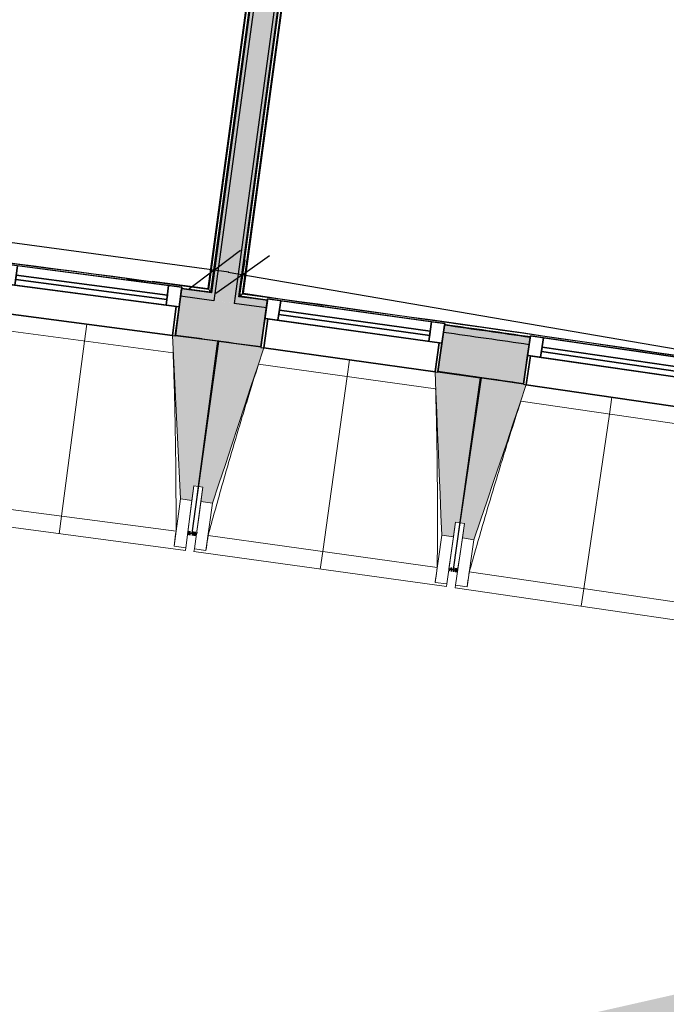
# Model space of a CAD drawing. Header units: centimetres. Extents: x -3926 to 10306, y -31136 to 469.
# Tile 53 of 148: x -519 to -298, y -3261 to -2925. Entities that reach past the tile are written whole.
import ezdxf

# ---------------------------------------------------------------- set-up
doc = ezdxf.new("R2010")
doc.units = ezdxf.units.CM
doc.linetypes.add('Tiret_2_', pattern=[0.25, 0.125, -0.125])
for name, color, linetype, lineweight in [('0-1', 7, 'Continuous', 5), ('ANNOTATIONS-3', 7, 'Continuous', 18), ('ANNOTATIONS-5', 7, 'Continuous', 25), ('COTGEN', 7, 'Continuous', 30), ('COTGEN-50', 7, 'Continuous', 30), ('MENUISERIES', 7, 'Continuous', 18), ('MENUISERIES-1', 7, 'Continuous', 25), ('MUR', 7, 'Continuous', 25), ('OSSATURE', 7, 'Continuous', 18), ('OSSATURE_C', 7, 'Continuous', 18), ('SERRU', 7, 'Continuous', 18), ('SERRU-traverse', 7, 'Continuous', 18), ('SOL', 7, 'Continuous', 25), ('Z', 7, 'Continuous', 18)]:
    doc.layers.add(name, color=color, linetype=linetype, lineweight=lineweight)
doc.layers.add('A-ANNO-NPLT', color=7, linetype='Continuous', lineweight=25, plot=False)
for name, color, linetype, lineweight, true_color in [('A-GLAZ-GLAS', 7, 'Continuous', 25, 0x5c63b1), ('ANNOTATIONS-6', 4, 'Tiret_2_', 100, 0x00ffff), ('COTGEN-1', 9, 'Continuous', 30, 0x808080), ('HACHURE_C-1', 6, 'Continuous', 25, 0xff00ff), ('HACHURE_C-2', 6, 'Continuous', 5, 0xff00ff), ('HACHURE_C-3', 5, 'Continuous', 25, 0x0000ff), ('HACHURE_C-4', 5, 'Continuous', 5, 0x0000ff), ('MENUISERIES-2', 7, 'Continuous', 25, 0x5c63b1), ('MUR_C-1', 6, 'Continuous', 25, 0xff00ff), ('MUR_C-2', 5, 'Continuous', 25, 0x0000ff), ('OSSATURE-1', 7, 'Continuous', 5, 0x787878), ('OSSATURE-2', 5, 'Continuous', 25, 0x0000ff)]:
    doc.layers.add(name, color=color, linetype=linetype, lineweight=lineweight, true_color=true_color)
doc.styles.add('Arial_1', font='arial.ttf', dxfattribs={"height": 12.5})
doc.styles.add('Trebuchet MS_1', font='trebuc.ttf', dxfattribs={"height": 12})
doc.dimstyles.new('Cotes_linéaires', dxfattribs={"dimscale": 30.48, "dimtxt": 12.371411, "dimasz": 0.520833, "dimexe": 0.328084, "dimexo": 0, "dimgap": 0.246063, "dimtad": 1, "dimlfac": 0.01, "dimrnd": 0.01, "dimzin": 0, "dimdsep": 46, "dimtxsty": 'Trebuchet MS_1', "dimblk1": 'OBLIQUE', "dimblk2": 'OBLIQUE', "dimsah": 1, "dimcen": 0.09, "dimazin": 0, "dimtfac": 1, "dimtdec": 4, "dimtix": 1, "dimtmove": 0, "dimatfit": 3, "dimfxl": 1, "dimtvp": 1, "dimtfill": 1, "dimtolj": 1, "dimtzin": 0, "dimarcsym": 2})
doc.dimstyles.new('DRMN_COTE', dxfattribs={"dimscale": 30.48, "dimtxt": 12.753242, "dimasz": 0.520833, "dimexe": 0.164042, "dimexo": 0.0625, "dimgap": 0.032808, "dimtad": 1, "dimlfac": 0.01, "dimrnd": 0.01, "dimzin": 0, "dimdsep": 46, "dimtxsty": 'Arial_1', "dimblk1": 'OBLIQUE', "dimblk2": 'OBLIQUE', "dimsah": 1, "dimcen": 0.09, "dimdle": 0.164042, "dimazin": 0, "dimtfac": 1, "dimtdec": 4, "dimtix": 1, "dimtmove": 0, "dimatfit": 3, "dimfxl": 0.164042, "dimfxlon": 1, "dimtvp": 1, "dimtolj": 1, "dimtzin": 0, "dimarcsym": 2})

# ---------------------------------------------------------------- blocks, each defined once
blk = doc.blocks.new('XXX_VIDE FENETRE - 590-V15-2021_015_1113_DCE_1_100_N0_cloison')
at = {"layer": 'A-ANNO-NPLT'}
for p, q in [((-30.51, 0), (-30.51, -10)), ((-29.51, 0), (-30.51, 0)), ((-29.51, -10), (-29.51, 0)), ((30.51, 0), (29.51, 0)), ((29.51, 0), (29.51, -10)), ((30.51, -10), (30.51, 0)), ((-30.51, -10), (-29.51, -10)), ((-26.01, -10), (-30.51, -10)), ((-30.51, -10), (-30.51, -16.75)), ((-26.01, -16.75), (-26.01, -10)), ((26.01, -10), (26.01, -16.75)), ((30.51, -10), (26.01, -10)), ((29.51, -10), (30.51, -10)), ((30.51, -16.75), (30.51, -10)), ((-30.51, -16.75), (-26.01, -16.75)), ((26.01, -16.75), (30.51, -16.75))]:
    blk.add_line(p, q, dxfattribs=at)
at = {"layer": 'A-GLAZ-GLAS'}
for p, q in [((26.01, -12), (-26.01, -12)), ((-26.01, -12), (-26.01, -13.5)), ((26.01, -13.5), (26.01, -12)), ((-26.01, -13.5), (26.01, -13.5))]:
    blk.add_line(p, q, dxfattribs=at)
at = {"layer": 'MENUISERIES-1'}
for p, q in [((-29.51, 0), (29.51, 0)), ((29.51, 0), (-29.51, 0)), ((-30.51, -10), (-30.51, -0.07)), ((-29.51, -0.07), (-29.51, -10)), ((29.51, -10), (29.51, -0.07)), ((30.51, -0.07), (30.51, -10)), ((30.51, -10), (-30.51, -10)), ((-30.51, -16.75), (-30.51, -10)), ((-30.51, -10), (30.51, -10)), ((-29.51, -10), (29.51, -10)), ((-26.01, -10), (-26.01, -16.75)), ((26.01, -10), (-26.01, -10)), ((26.01, -16.75), (26.01, -10)), ((30.51, -10), (30.51, -16.75)), ((30.51, -16.75), (-30.51, -16.75)), ((-26.01, -16.75), (26.01, -16.75))]:
    blk.add_line(p, q, dxfattribs=at)
at = {"layer": 'MENUISERIES-2'}
for p, q in [((-26.01, -13.47), (-26.01, -12)), ((-26.01, -12), (26.01, -12)), ((26.01, -12), (26.01, -13.5)), ((26.01, -13.5), (-26.01, -13.5))]:
    blk.add_line(p, q, dxfattribs=at)
blk = doc.blocks.new('XXX_VIDE FENETRE - 590-389517-2021_015_1113_DCE_1_100_N0_cloison')
at = {"layer": 'A-ANNO-NPLT'}
for p, q in [((-30.51, 0), (-30.51, -10)), ((-29.51, 0), (-30.51, 0)), ((-29.51, -10), (-29.51, 0)), ((30.51, 0), (29.51, 0)), ((29.51, 0), (29.51, -10)), ((30.51, -10), (30.51, 0)), ((-30.51, -10), (-29.51, -10)), ((-26.01, -10), (-30.51, -10)), ((-30.51, -10), (-30.51, -16.75)), ((-26.01, -16.75), (-26.01, -10)), ((26.01, -10), (26.01, -16.75)), ((30.51, -10), (26.01, -10)), ((29.51, -10), (30.51, -10)), ((30.51, -16.75), (30.51, -10)), ((-30.51, -16.75), (-26.01, -16.75)), ((26.01, -16.75), (30.51, -16.75))]:
    blk.add_line(p, q, dxfattribs=at)
at = {"layer": 'A-GLAZ-GLAS'}
for p, q in [((26.01, -12), (-26.01, -12)), ((-26.01, -12), (-26.01, -13.5)), ((26.01, -13.5), (26.01, -12)), ((-26.01, -13.5), (26.01, -13.5))]:
    blk.add_line(p, q, dxfattribs=at)
at = {"layer": 'MENUISERIES-1'}
for p, q in [((-29.51, 0), (29.51, 0)), ((29.51, 0), (-29.51, 0)), ((-30.51, -10), (-30.51, -0.07)), ((-29.51, -0.07), (-29.51, -10)), ((29.51, -10), (29.51, -0.07)), ((30.51, -0.07), (30.51, -10)), ((30.51, -10), (-30.51, -10)), ((-30.51, -16.75), (-30.51, -10)), ((-30.51, -10), (30.51, -10)), ((-29.51, -10), (29.51, -10)), ((-26.01, -10), (-26.01, -16.75)), ((26.01, -10), (-26.01, -10)), ((26.01, -16.75), (26.01, -10)), ((30.51, -10), (30.51, -16.75)), ((30.51, -16.75), (-30.51, -16.75)), ((-26.01, -16.75), (26.01, -16.75))]:
    blk.add_line(p, q, dxfattribs=at)
at = {"layer": 'MENUISERIES-2'}
for p, q in [((-26.01, -13.5), (-26.01, -12)), ((-26.01, -12), (26.01, -12)), ((26.01, -12), (26.01, -13.5)), ((26.01, -13.5), (-26.01, -13.5))]:
    blk.add_line(p, q, dxfattribs=at)
blk = doc.blocks.new('Garde-corps - Garde-corps-509925-2021_015_1113_DCE_1_100_N0_cloison')
at = {"layer": 'SERRU-traverse'}
for p, q in [((-444.19, -3019.22), (-360.93, -2404.71)), ((-360.93, -2404.71), (-444.19, -3019.22)), ((-443.85, -3018.96), (-360.68, -2405.04)), ((-443.85, -3018.96), (-360.68, -2405.04)), ((-443.05, -3018.35), (-360.07, -2405.85)), ((-442.86, -3018.2), (-359.92, -2406.04)), ((-442.67, -3018.06), (-359.78, -2406.23)), ((-434.46, -3020.41), (-443.85, -3018.96)), ((-434.44, -3020.25), (-443.85, -3018.96)), ((-415.4, -3022.26), (-442.67, -3018.06)), ((-363.49, -3030.24), (-369.67, -3029.29)), ((-344.77, -3033.13), (-346.59, -3032.87)), ((-346.59, -3032.87), (-344.77, -3033.13))]:
    blk.add_line(p, q, dxfattribs=at)
at = {"layer": 'SERRU-traverse', "flags": 128}
for points in [[(-444.19, -3019.22), (-443.8, -3018.92), (-443.4, -3018.62)], [(-443.85, -3018.96), (-443.87, -3018.97), (-443.9, -3019), (-443.95, -3019.03), (-444, -3019.08), (-444.06, -3019.12), (-444.13, -3019.17), (-444.19, -3019.22)], [(-443.05, -3018.35), (-443.45, -3018.66), (-443.85, -3018.96)], [(-442.67, -3018.06), (-442.67, -3018.06), (-442.68, -3018.07), (-442.7, -3018.08), (-442.72, -3018.1), (-442.74, -3018.12), (-442.76, -3018.13), (-442.79, -3018.15), (-442.81, -3018.17), (-442.83, -3018.19), (-442.86, -3018.2)]]:
    blk.add_lwpolyline(points, dxfattribs=at)
at = {"layer": 'SERRU-traverse'}
for radius, start, end in [(12593.5, 80.251097, 82.25963), (12593.67, 81.319476, 82.258838), (12592.78, 81.807452, 81.942011)]:
    blk.add_arc((-2139.2, -15497.1), radius, start, end, dxfattribs=at)
blk = doc.blocks.new('Garde-corps - Garde-corps-510088-2021_015_1113_DCE_1_100_N0_cloison')
at = {"layer": 'SERRU-traverse'}
for p, q in [((-370.69, -2403.69), (-453.86, -3017.61)), ((-370.69, -2403.69), (-453.86, -3017.61)), ((-370.35, -2403.43), (-453.6, -3017.94)), ((-453.6, -3017.94), (-370.35, -2403.43)), ((-371.87, -2404.59), (-454.76, -3016.42)), ((-371.68, -2404.45), (-454.62, -3016.61)), ((-371.49, -2404.3), (-454.47, -3016.81)), ((-454.76, -3016.42), (-482.42, -3013.18)), ((-454.76, -3016.43), (-473.84, -3013.87)), ((-453.86, -3017.61), (-463.77, -3016.45)), ((-453.86, -3017.61), (-463.75, -3016.28))]:
    blk.add_line(p, q, dxfattribs=at)
at = {"layer": 'SERRU-traverse', "flags": 128}
for points in [[(-454.47, -3016.81), (-454.17, -3017.21), (-453.86, -3017.61)], [(-453.6, -3017.94), (-453.9, -3017.55), (-454.2, -3017.16)]]:
    blk.add_lwpolyline(points, dxfattribs=at)
at = {"layer": 'SERRU-traverse'}
for radius, start, end in [(12593.5, 82.312065, 84.320586), (12593.67, 82.312858, 83.271383)]:
    blk.add_arc((-2139.2, -15497.1), radius, start, end, dxfattribs=at)
for points, knots in [([(-454.76, -3016.42), (-454.76, -3016.42), (-454.76, -3016.43), (-454.75, -3016.44), (-454.75, -3016.45), (-454.73, -3016.46), (-454.72, -3016.48), (-454.71, -3016.5), (-454.69, -3016.52), (-454.67, -3016.54), (-454.66, -3016.56), (-454.64, -3016.58), (-454.63, -3016.6), (-454.62, -3016.61)], [0.075, 0.075, 0.075, 0.075, 0.15, 0.2125, 0.275, 0.35, 0.425, 0.5, 0.6, 0.7, 0.775, 0.85, 1, 1, 1, 1]), ([(-453.86, -3017.61), (-453.86, -3017.61), (-453.86, -3017.61), (-453.86, -3017.61), (-453.85, -3017.62), (-453.85, -3017.63), (-453.84, -3017.63), (-453.83, -3017.64), (-453.83, -3017.65), (-453.82, -3017.66), (-453.81, -3017.67), (-453.8, -3017.69), (-453.79, -3017.7), (-453.78, -3017.71), (-453.77, -3017.73), (-453.76, -3017.74), (-453.75, -3017.76), (-453.74, -3017.77), (-453.72, -3017.79), (-453.69, -3017.83), (-453.65, -3017.88), (-453.62, -3017.92), (-453.6, -3017.94)], [0, 0, 0, 0, 0.071429, 0.107143, 0.142857, 0.178571, 0.214286, 0.25, 0.285714, 0.321429, 0.357143, 0.392857, 0.428571, 0.464286, 0.5, 0.535714, 0.571429, 0.607143, 0.642857, 0.714286, 0.857143, 1, 1, 1, 1])]:
    blk.add_open_spline(points, degree=3, knots=knots, dxfattribs=at)
blk = doc.blocks.new('B02_ARC_rvt-1-2021_015_1113_DCE_1_100_N0_cloison')
at = {"layer": 'HACHURE_C-1'}
h = blk.add_hatch(color=256, dxfattribs=at)
h.paths.add_polyline_path([(703.69, -3246.15), (706.74, -3233), (693.86, -3230.02), (690.85, -3243.18), (703.44, -3246.09)])
h.paths.add_polyline_path([(631.37, -3229.59), (634.37, -3216.43), (605.54, -3209.95), (602.63, -3223.13), (631.33, -3229.58)])
h.paths.add_polyline_path([(543.04, -3209.98), (545.95, -3196.79), (517.07, -3190.52), (514.25, -3203.73), (543.01, -3209.97)])
h.paths.add_polyline_path([(454.58, -3191), (457.39, -3177.79), (428.47, -3171.73), (425.75, -3184.96), (454.54, -3190.99)])
h.paths.add_polyline_path([(365.98, -3172.66), (368.7, -3159.43), (357.13, -3157.09), (354.51, -3170.33), (362.91, -3172.03)])
h.paths.add_polyline_path([(344.51, -3168.31), (347.13, -3155.07), (339.73, -3153.58), (337.11, -3166.82), (343.43, -3168.09)])
h.paths.add_polyline_path([(277.25, -3154.95), (279.88, -3141.71), (250.77, -3136.05), (248.34, -3149.33), (277.22, -3154.95)])
h.paths.add_polyline_path([(188.4, -3137.89), (190.83, -3124.61), (161.88, -3119.19), (159.44, -3132.47), (188.33, -3137.87)])
h.paths.add_polyline_path([(99.42, -3121.46), (101.86, -3108.18), (72.77, -3102.96), (70.43, -3116.25), (99.39, -3121.46)])
h.paths.add_polyline_path([(10.34, -3105.68), (12.68, -3092.38), (-16.45, -3087.37), (-18.69, -3100.68), (10.3, -3105.67)])
h.paths.add_polyline_path([(-78.87, -3090.53), (-76.62, -3077.22), (-105.78, -3072.42), (-107.93, -3085.74), (-78.9, -3090.53)])
h.paths.add_polyline_path([(-168.17, -3076.03), (-166.02, -3062.71), (-195.22, -3058.11), (-197.27, -3071.45), (-168.2, -3076.03)])
h.paths.add_polyline_path([(-257.58, -3062.18), (-255.53, -3048.83), (-284.75, -3044.44), (-286.71, -3057.8), (-257.61, -3062.17)])
h.paths.add_polyline_path([(-347.09, -3048.96), (-345.13, -3035.6), (-374.39, -3031.43), (-376.25, -3044.8), (-347.11, -3048.96)])
h.paths.add_polyline_path([(-436.69, -3036.39), (-434.83, -3023.02), (-464.11, -3019.05), (-465.88, -3032.44), (-436.71, -3036.39)])
h.paths.add_polyline_path([(-526.37, -3024.46), (-524.61, -3011.08), (-553.92, -3007.32), (-555.59, -3020.72), (-526.4, -3024.46)])
h.paths.add_polyline_path([(-616.15, -3013.18), (-614.48, -2999.79), (-643.82, -2996.24), (-645.39, -3009.65), (-616.17, -3013.18)])
h.paths.add_polyline_path([(-706, -3002.55), (-704.42, -2989.14), (-733.79, -2985.81), (-735.26, -2999.23), (-706.02, -3002.55)])
h.paths.add_polyline_path([(-795.92, -2992.56), (-794.44, -2979.14), (-823.83, -2976.02), (-825.2, -2989.45), (-795.94, -2992.56)])
h.paths.add_polyline_path([(-885.91, -2983.22), (-884.53, -2969.79), (-913.94, -2966.88), (-915.23, -2980.32), (-885.93, -2983.22)])
h.paths.add_polyline_path([(-975.97, -2974.53), (-974.69, -2961.09), (-1004.12, -2958.39), (-1005.3, -2971.84), (-975.98, -2974.53)])
h.paths.add_polyline_path([(-1066.09, -2966.49), (-1064.9, -2953.04), (-1094.35, -2950.55), (-1095.44, -2964.01), (-1066.1, -2966.49)])
h.paths.add_polyline_path([(-1156.26, -2959.09), (-1155.17, -2945.63), (-1184.64, -2943.36), (-1185.63, -2956.82), (-1156.27, -2959.09)])
h.paths.add_polyline_path([(-1246.49, -2952.34), (-1245.5, -2938.88), (-1274.97, -2936.82), (-1275.87, -2950.29), (-1246.5, -2952.34)])
h.paths.add_polyline_path([(-1336.76, -2946.25), (-1335.86, -2932.78), (-1340.54, -2932.48), (-1341.38, -2945.95), (-1336.77, -2946.25)])
at = {"layer": 'HACHURE_C-2'}
h = blk.add_hatch(color=256, dxfattribs=at)
h.paths.add_polyline_path([(706.74, -3233), (707.31, -3230.56), (694.42, -3227.58), (693.86, -3230.02), (700.86, -3231.63)])
h.paths.add_polyline_path([(634.37, -3216.43), (634.93, -3213.99), (606.08, -3207.51), (605.54, -3209.95), (633.56, -3216.25)])
h.paths.add_polyline_path([(545.95, -3196.79), (546.49, -3194.35), (517.59, -3188.08), (517.07, -3190.52), (545.17, -3196.62)])
h.paths.add_polyline_path([(457.39, -3177.79), (457.92, -3175.35), (428.97, -3169.28), (428.47, -3171.73), (456.63, -3177.63)])
h.paths.add_polyline_path([(368.7, -3159.43), (369.2, -3156.98), (357.61, -3154.63), (357.13, -3157.09), (365.98, -3158.88)])
h.paths.add_polyline_path([(347.13, -3155.07), (347.61, -3152.62), (340.22, -3151.13), (339.73, -3153.58), (347, -3155.04)])
h.paths.add_polyline_path([(279.88, -3141.71), (280.36, -3139.26), (251.22, -3133.59), (250.77, -3136.05), (279.16, -3141.57)])
h.paths.add_polyline_path([(190.83, -3124.61), (191.28, -3122.15), (162.33, -3116.73), (161.88, -3119.19), (190.13, -3124.48)])
h.paths.add_polyline_path([(101.86, -3108.18), (102.31, -3105.73), (73.21, -3100.5), (72.77, -3102.96), (101.2, -3108.06)])
h.paths.add_polyline_path([(12.68, -3092.38), (13.11, -3089.92), (2.22, -3088.04), (1.8, -3090.5), (12.04, -3092.27)])
h.paths.add_polyline_path([(-5.1, -3089.31), (-4.68, -3086.85), (-16.03, -3084.9), (-16.45, -3087.37), (-5.29, -3089.28)])
h.paths.add_polyline_path([(-76.62, -3077.22), (-76.2, -3074.76), (-105.38, -3069.95), (-105.78, -3072.42), (-77.23, -3077.12)])
h.paths.add_polyline_path([(-166.02, -3062.71), (-165.62, -3060.24), (-194.84, -3055.64), (-195.22, -3058.11), (-166.61, -3062.61)])
h.paths.add_polyline_path([(-255.53, -3048.83), (-255.15, -3046.36), (-284.39, -3041.97), (-284.75, -3044.44), (-256.09, -3048.75)])
h.paths.add_polyline_path([(-345.13, -3035.6), (-344.77, -3033.13), (-374.04, -3028.95), (-374.39, -3031.43), (-345.66, -3035.53)])
h.paths.add_polyline_path([(-434.83, -3023.02), (-434.48, -3020.54), (-445.43, -3019.05), (-445.76, -3021.53), (-435.33, -3022.95)])
h.paths.add_polyline_path([(-452.7, -3020.59), (-452.37, -3018.11), (-463.79, -3016.57), (-464.11, -3019.05), (-452.99, -3020.55)])
h.paths.add_polyline_path([(-524.61, -3011.08), (-524.28, -3008.6), (-553.61, -3004.84), (-553.92, -3007.32), (-525.09, -3011.02)])
h.paths.add_polyline_path([(-614.48, -2999.79), (-614.17, -2997.31), (-643.53, -2993.76), (-643.82, -2996.24), (-614.93, -2999.73)])
h.paths.add_polyline_path([(-704.42, -2989.14), (-704.13, -2986.66), (-733.51, -2983.32), (-733.79, -2985.81), (-704.85, -2989.09)])
h.paths.add_polyline_path([(-794.44, -2979.14), (-794.17, -2976.66), (-823.58, -2973.54), (-823.83, -2976.02), (-794.84, -2979.1)])
h.paths.add_polyline_path([(-884.53, -2969.79), (-884.28, -2967.31), (-895.27, -2966.21), (-895.52, -2968.7), (-884.91, -2969.76)])
h.paths.add_polyline_path([(-902.48, -2968.01), (-902.24, -2965.52), (-913.7, -2964.39), (-913.94, -2966.88), (-902.86, -2967.97)])
h.paths.add_polyline_path([(-974.69, -2961.09), (-974.45, -2958.6), (-1003.9, -2955.9), (-1004.12, -2958.39), (-975.03, -2961.06)])
h.paths.add_polyline_path([(-1064.9, -2953.04), (-1064.68, -2950.55), (-1094.15, -2948.06), (-1094.35, -2950.55), (-1065.22, -2953.01)])
h.paths.add_polyline_path([(-1155.17, -2945.63), (-1154.97, -2943.14), (-1184.45, -2940.87), (-1184.64, -2943.36), (-1155.47, -2945.61)])
h.paths.add_polyline_path([(-1245.49, -2938.88), (-1245.31, -2936.39), (-1274.81, -2934.32), (-1274.97, -2936.82), (-1245.76, -2938.86)])
h.paths.add_polyline_path([(-1335.86, -2932.78), (-1335.69, -2930.28), (-1337.89, -2930.14), (-1338.05, -2932.64), (-1336.1, -2932.76)])
at = {"layer": 'HACHURE_C-3'}
blk.add_hatch(color=256, dxfattribs=at).paths.add_polyline_path([(-444.19, -3019.22), (-360.77, -2403.47), (-362.01, -2403.3), (-445.43, -3019.05), (-444.81, -3019.14)])
at = {"layer": 'HACHURE_C-4'}
for points in [[(-452.37, -3018.11), (-368.94, -2402.36), (-370.18, -2402.19), (-453.6, -3017.94), (-452.99, -3018.03)], [(-445.76, -3021.53), (-362.01, -2403.3), (-368.94, -2402.36), (-452.7, -3020.59), (-449.23, -3021.06)]]:
    blk.add_hatch(color=256, dxfattribs=at).paths.add_polyline_path(points)
at = {"layer": 'MUR'}
for p, q in [((-465.88, -3032.44), (-463.79, -3016.57)), ((-434.48, -3020.54), (-436.69, -3036.39)), ((-376.25, -3044.8), (-374.04, -3028.95)), ((-344.77, -3033.13), (-347.09, -3048.96))]:
    blk.add_line(p, q, dxfattribs=at)
at = {"layer": 'MUR_C-1'}
for p, q in [((-463.79, -3016.57), (-465.88, -3032.44)), ((-452.7, -3020.59), (-464.11, -3019.05)), ((-434.83, -3023.02), (-445.76, -3021.53)), ((-436.69, -3036.39), (-434.48, -3020.54)), ((-374.04, -3028.95), (-376.25, -3044.8)), ((-347.09, -3048.96), (-344.77, -3033.13))]:
    blk.add_line(p, q, dxfattribs=at)
at = {"layer": 'MUR_C-1', "flags": 128}
for points in [[(-453.6, -3017.94), (-458.69, -3017.26), (-463.79, -3016.57)], [(-434.48, -3020.54), (-439.34, -3019.88), (-444.19, -3019.22)]]:
    blk.add_lwpolyline(points, dxfattribs=at)
at = {"layer": 'MUR_C-1'}
for radius, start, end in [(12592.48, 81.807456, 81.942008), (12576.48, 82.219836, 82.354036), (12589.98, 81.807485, 81.941982), (12576.48, 81.807642, 81.941842)]:
    blk.add_arc((-2139.2, -15497.1), radius, start, end, dxfattribs=at)
at = {"layer": 'MUR_C-2'}
for p, q in [((-370.18, -2402.19), (-453.6, -3017.94)), ((-368.94, -2402.36), (-452.37, -3018.11)), ((-362.01, -2403.3), (-445.43, -3019.05)), ((-444.19, -3019.22), (-360.77, -2403.47)), ((-452.37, -3018.11), (-452.7, -3020.59)), ((-445.43, -3019.05), (-445.76, -3021.53))]:
    blk.add_line(p, q, dxfattribs=at)
at = {"layer": 'SOL'}
for p, q in [((-370.35, -2403.43), (-453.6, -3017.94)), ((-453.6, -3017.94), (-370.35, -2403.43)), ((-370.35, -2403.43), (-453.6, -3017.94)), ((-453.6, -3017.94), (-370.35, -2403.43)), ((-444.19, -3019.22), (-360.93, -2404.71)), ((-360.93, -2404.71), (-444.19, -3019.22)), ((-444.19, -3019.22), (-360.93, -2404.71)), ((-360.93, -2404.71), (-444.19, -3019.22)), ((-456.78, -3033.66), (-465.88, -3032.44)), ((-465.88, -3032.44), (-456.78, -3033.66)), ((-451.05, -3034.44), (-451.54, -3034.37)), ((-451.54, -3034.37), (-451.05, -3034.44)), ((-354.94, -3047.83), (-376.26, -3044.8)), ((-376.26, -3044.8), (-354.94, -3047.83)), ((-347.09, -3048.96), (-354.08, -3047.96)), ((-354.08, -3047.96), (-347.09, -3048.96))]:
    blk.add_line(p, q, dxfattribs=at)
at = {"layer": 'MENUISERIES'}
for name, p, rotation in [('XXX_VIDE FENETRE - 590-V15-2021_015_1113_DCE_1_100_N0_cloison', (-496.15, -3028.63), 172.4844897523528), ('XXX_VIDE FENETRE - 590-389517-2021_015_1113_DCE_1_100_N0_cloison', (-406.49, -3040.77), 172.072855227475), ('XXX_VIDE FENETRE - 590-389517-2021_015_1113_DCE_1_100_N0_cloison', (-316.93, -3053.56), 171.6612207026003)]:
    blk.add_blockref(name, p, dxfattribs=dict(at, rotation=rotation))
at = {"layer": 'SERRU'}
for name in ['Garde-corps - Garde-corps-510088-2021_015_1113_DCE_1_100_N0_cloison', 'Garde-corps - Garde-corps-509925-2021_015_1113_DCE_1_100_N0_cloison']:
    blk.add_blockref(name, (0, 0), dxfattribs=at)
blk = doc.blocks.new('20_MUR PREFA_01 - MODULE_01 B-3165811-2021_015_1113_DCE_1_100_N0_cloison')
at = {"layer": 'Z'}
for p, q in [((0, 72.21), (0, 66.14)), ((0, 66.14), (0, 5.85)), ((0, 0.07), (0, 5.85))]:
    blk.add_line(p, q, dxfattribs=at)
blk = doc.blocks.new('B02_DC_STR_rvt-1-2021_015_1113_DCE_1_100_N0_cloison')
at = {"layer": 'OSSATURE-1'}
for points in [[(-460.21, -3088.79), (-459.56, -3083.83), (-458.07, -3084.03), (-451.53, -3034.45), (-465.89, -3032.55), (-465.9, -3032.62), (-466.89, -3032.49), (-464.18, -3088.27)], [(-453.19, -3089.75), (-435.72, -3036.7), (-436.71, -3036.57), (-436.71, -3036.5), (-451.05, -3034.5), (-457.95, -3084.03), (-456.47, -3084.24), (-457.16, -3089.19), (-456.47, -3089.29)], [(-370.99, -3101.19), (-370.3, -3096.24), (-368.81, -3096.45), (-361.91, -3046.91), (-376.27, -3044.91), (-376.28, -3044.98), (-377.26, -3044.84), (-374.95, -3100.64)], [(-363.98, -3102.2), (-346.13, -3049.28), (-347.11, -3049.14), (-347.11, -3049.07), (-361.44, -3046.97), (-368.69, -3096.45), (-367.21, -3096.67), (-367.94, -3101.62), (-367.21, -3101.72)]]:
    blk.add_hatch(color=256, dxfattribs=at).paths.add_polyline_path(points)
at = {"layer": 'ANNOTATIONS-5'}
for p, q in [((-451.06, -3034.51), (-451.53, -3034.45)), ((-362.67, -3046.81), (-364.97, -3046.48)), ((-361.42, -3046.98), (-361.93, -3046.91))]:
    blk.add_line(p, q, dxfattribs=at)
at = {"layer": 'ANNOTATIONS-6'}
for p, q in [((-458.7, -3100.27), (-461.67, -3099.87)), ((-369.56, -3112.68), (-372.53, -3112.26))]:
    blk.add_line(p, q, dxfattribs=at)
at = {"layer": 'OSSATURE'}
for p, q in [((-525.41, -3024.77), (-466.89, -3032.49)), ((-466.64, -3038.35), (-527.17, -3030.37)), ((-435.72, -3036.7), (-377.26, -3044.84)), ((-377.06, -3050.71), (-437.52, -3042.29)), ((-346.13, -3049.28), (-287.73, -3057.84)), ((-287.56, -3063.71), (-347.97, -3054.86)), ((-459.56, -3083.83), (-460.93, -3094.23)), ((-460.17, -3099.96), (-457.95, -3084.03)), ((-458.07, -3084.03), (-460.17, -3099.97)), ((-457.91, -3094.63), (-456.47, -3084.24)), ((-543.93, -3088.97), (-465.66, -3099.3)), ((-464.18, -3088.27), (-466.31, -3104.42)), ((-460.21, -3088.79), (-462.34, -3104.94)), ((-459.4, -3105.33), (-457.16, -3089.19)), ((-455.44, -3105.88), (-453.19, -3089.75)), ((-548.71, -3094.46), (-462.46, -3105.84)), ((-460.93, -3094.23), (-461.66, -3099.77)), ((-458.68, -3100.17), (-457.91, -3094.63)), ((-370.3, -3096.24), (-371.74, -3106.63)), ((-371.03, -3112.36), (-368.69, -3096.45)), ((-368.81, -3096.45), (-371.03, -3112.37)), ((-368.73, -3107.05), (-367.21, -3096.67)), ((-461.67, -3099.87), (-461.69, -3099.98)), ((-461.69, -3099.98), (-460.2, -3100.18)), ((-460.2, -3100.17), (-460.18, -3100.07)), ((-460.19, -3100.07), (-460.2, -3100.18)), ((-460.2, -3100.17), (-458.71, -3100.37)), ((-458.71, -3100.37), (-458.7, -3100.27)), ((-454.71, -3100.77), (-376.51, -3111.66)), ((-374.95, -3100.64), (-377.2, -3116.77)), ((-370.99, -3101.19), (-373.23, -3117.32)), ((-370.3, -3117.73), (-367.94, -3101.62)), ((-366.34, -3118.31), (-363.98, -3102.2)), ((-466.31, -3104.42), (-466.31, -3104.39)), ((-462.34, -3104.94), (-466.31, -3104.42)), ((-462.34, -3104.91), (-462.46, -3105.84)), ((-459.53, -3106.22), (-459.4, -3105.3)), ((-459.53, -3106.22), (-373.36, -3118.22)), ((-455.44, -3105.88), (-459.4, -3105.33)), ((-455.43, -3105.85), (-455.44, -3105.88)), ((-371.74, -3106.63), (-372.51, -3112.16)), ((-369.54, -3112.58), (-368.73, -3107.05)), ((-372.53, -3112.26), (-372.54, -3112.37)), ((-372.54, -3112.37), (-371.06, -3112.58)), ((-371.06, -3112.57), (-371.04, -3112.47)), ((-371.04, -3112.47), (-371.06, -3112.58)), ((-371.06, -3112.57), (-369.57, -3112.79)), ((-369.57, -3112.79), (-369.56, -3112.69)), ((-365.57, -3113.21), (-287.45, -3124.66)), ((-377.2, -3116.77), (-377.2, -3116.75)), ((-373.23, -3117.32), (-377.2, -3116.77)), ((-373.23, -3117.3), (-373.36, -3118.22)), ((-370.43, -3118.63), (-370.29, -3117.71)), ((-370.43, -3118.63), (-284.35, -3131.25)), ((-366.34, -3118.31), (-370.3, -3117.73)), ((-366.33, -3118.29), (-366.34, -3118.31))]:
    blk.add_line(p, q, dxfattribs=at)
at = {"layer": 'OSSATURE', "flags": 128}
for points in [[(-466.31, -3104.39), (-466.18, -3103.37), (-466.05, -3102.35), (-465.92, -3101.34), (-465.79, -3100.32), (-465.66, -3099.3)], [(-454.71, -3100.77), (-454.85, -3101.79), (-455, -3102.81), (-455.14, -3103.82), (-455.29, -3104.84), (-455.43, -3105.85)], [(-377.2, -3116.75), (-377.06, -3115.73), (-376.92, -3114.71), (-376.78, -3113.7), (-376.64, -3112.68), (-376.51, -3111.66)], [(-365.57, -3113.21), (-365.72, -3114.23), (-365.87, -3115.24), (-366.03, -3116.26), (-366.18, -3117.27), (-366.33, -3118.29)]]:
    blk.add_lwpolyline(points, dxfattribs=at)
at = {"layer": 'OSSATURE'}
for points, knots in [([(-465.66, -3099.3), (-465.64, -3094.7), (-465.65, -3087.81), (-465.72, -3078.62), (-465.81, -3071.14), (-465.94, -3063.1), (-466.13, -3054.47), (-466.37, -3046.22), (-466.56, -3040.85), (-466.65, -3038.35)], [0, 0, 0, 0, 0.2222222, 0.3333333, 0.4444444, 0.5833333, 0.7222222, 0.8611111, 0.9816328, 0.9816328, 0.9816328, 0.9816328]), ([(-437.51, -3042.29), (-438.79, -3046.32), (-440.73, -3052.55), (-443.3, -3061), (-445.44, -3068.16), (-447.71, -3075.88), (-450.88, -3086.94), (-453.19, -3095.23), (-454.71, -3100.77)], [0.0183454, 0.0183454, 0.0183454, 0.0183454, 0.2222222, 0.3333333, 0.4444444, 0.5833333, 0.7222222, 1, 1, 1, 1]), ([(-376.51, -3111.66), (-376.46, -3107.07), (-376.42, -3100.17), (-376.42, -3090.98), (-376.46, -3083.51), (-376.53, -3075.46), (-376.67, -3066.83), (-376.84, -3058.58), (-376.99, -3053.2), (-377.07, -3050.71)], [0, 0, 0, 0, 0.2222222, 0.3333333, 0.4444444, 0.5833333, 0.7222222, 0.8611111, 0.9816328, 0.9816328, 0.9816328, 0.9816328]), ([(-347.96, -3054.86), (-349.26, -3058.87), (-351.25, -3065.09), (-353.88, -3073.52), (-356.07, -3080.67), (-358.39, -3088.38), (-361.64, -3099.4), (-364.01, -3107.68), (-365.57, -3113.21)], [0.0183454, 0.0183454, 0.0183454, 0.0183454, 0.2222222, 0.3333333, 0.4444444, 0.5833333, 0.7222222, 1, 1, 1, 1])]:
    blk.add_open_spline(points, degree=3, knots=knots, dxfattribs=at)
at = {"layer": 'OSSATURE_C'}
for p, q in [((-451.53, -3034.45), (-465.9, -3032.55)), ((-458.07, -3084.03), (-451.53, -3034.45)), ((-451.05, -3034.5), (-457.95, -3084.03)), ((-436.7, -3036.5), (-451.05, -3034.5)), ((-361.91, -3046.91), (-376.27, -3044.91)), ((-368.81, -3096.45), (-361.91, -3046.91)), ((-361.44, -3046.97), (-368.69, -3096.45)), ((-347.1, -3049.07), (-361.44, -3046.97)), ((-460.21, -3088.79), (-459.56, -3083.83)), ((-459.56, -3083.83), (-458.07, -3084.03)), ((-457.95, -3084.03), (-456.47, -3084.24)), ((-456.47, -3084.24), (-457.16, -3089.19)), ((-464.18, -3088.27), (-460.21, -3088.79)), ((-457.16, -3089.19), (-453.19, -3089.75)), ((-370.99, -3101.19), (-370.3, -3096.24)), ((-370.3, -3096.24), (-368.81, -3096.45)), ((-368.69, -3096.45), (-367.21, -3096.67)), ((-367.21, -3096.67), (-367.94, -3101.62)), ((-374.95, -3100.64), (-370.99, -3101.19)), ((-367.94, -3101.62), (-363.98, -3102.2))]:
    blk.add_line(p, q, dxfattribs=at)
at = {"layer": 'OSSATURE_C', "flags": 128}
for points in [[(-466.89, -3032.42), (-466.55, -3039.4), (-466.21, -3046.38), (-465.87, -3053.36), (-465.54, -3060.34), (-465.2, -3067.32), (-464.86, -3074.3), (-464.52, -3081.29), (-464.18, -3088.27)], [(-453.19, -3089.75), (-451.01, -3083.11), (-448.82, -3076.47), (-446.63, -3069.83), (-444.45, -3063.19), (-442.26, -3056.55), (-440.08, -3049.92), (-437.89, -3043.28), (-435.7, -3036.64)], [(-377.27, -3044.78), (-376.98, -3051.76), (-376.69, -3058.74), (-376.4, -3065.72), (-376.11, -3072.71), (-375.82, -3079.69), (-375.53, -3086.67), (-375.24, -3093.66), (-374.95, -3100.64)], [(-363.98, -3102.2), (-361.74, -3095.58), (-359.51, -3088.95), (-357.28, -3082.33), (-355.04, -3075.71), (-352.81, -3069.09), (-350.57, -3062.46), (-348.34, -3055.84), (-346.11, -3049.22)]]:
    blk.add_lwpolyline(points, dxfattribs=at)
at = {"layer": 'SOL'}
for p, q in [((-460.17, -3099.96), (-451.06, -3034.55)), ((-376.27, -3044.91), (-361.91, -3046.91)), ((-361.91, -3046.91), (-371.03, -3112.37)), ((-458.7, -3100.27), (-461.67, -3099.87)), ((-461.67, -3099.87), (-458.7, -3100.27)), ((-458.68, -3100.17), (-460.17, -3099.96)), ((-458.7, -3100.27), (-458.68, -3100.17)), ((-372.51, -3112.16), (-372.53, -3112.26)), ((-369.56, -3112.68), (-372.53, -3112.26)), ((-372.53, -3112.26), (-369.56, -3112.68)), ((-371.03, -3112.37), (-372.51, -3112.16))]:
    blk.add_line(p, q, dxfattribs=at)
at = {"layer": 'OSSATURE-2'}
for p, rotation in [((-496.14, -3028.56), 172.4844897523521), ((-406.48, -3040.71), 172.0728552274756), ((-316.92, -3053.5), 171.6612207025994)]:
    blk.add_blockref('20_MUR PREFA_01 - MODULE_01 B-3165811-2021_015_1113_DCE_1_100_N0_cloison', p, dxfattribs=dict(at, rotation=rotation))
blk = doc.blocks.new('DIMBLOCK19-2021_015_1113_DCE_1_100_N0_cloison')
at = {"layer": 'COTGEN-50', "color": 8, "true_color": 0x808080}
for p, q in [((-891.89, -2950.55), (-882.96, -2943.75)), ((-891.89, -2950.55), (-891.22, -2945.6)), ((-891.89, -2950.55), (-900.82, -2957.35)), ((-896.84, -2949.88), (-447.58, -3010.75)), ((-891.89, -2950.55), (-892.56, -2955.5)), ((-452.54, -3010.07), (-443.61, -3003.27)), ((-452.54, -3010.07), (-451.87, -3005.12)), ((-452.54, -3010.07), (-461.47, -3016.87)), ((-452.54, -3010.07), (-453.21, -3015.03))]:
    blk.add_line(p, q, dxfattribs=at)
at = {"layer": 'COTGEN-50', "color": 0, "insert": (-686.62, -2960.97), "char_height": 12.5, "width": 40.4965, "attachment_point": 1, "rotation": 352.2844, "line_spacing_factor": 0.941778, "style": 'Arial_1'}
blk.add_mtext('4.43', dxfattribs=at)
blk = doc.blocks.new('_Oblique')
at = {"color": 0, "linetype": 'ByBlock', "lineweight": -2}
blk.add_line((-0.5, -0.5), (0.5, 0.5), dxfattribs=at)
blk = doc.blocks.new('DIMBLOCK20-2021_015_1113_DCE_1_100_N0_cloison')
at = {"layer": 'COTGEN-50', "color": 8, "true_color": 0x808080}
for p, q in [((-442.88, -3011.64), (-433.71, -3005.16)), ((-442.88, -3011.64), (-442.03, -3006.71)), ((-442.88, -3011.64), (-452.05, -3018.11)), ((-447.81, -3010.79), (-1.03, -3087.76)), ((-442.88, -3011.64), (-443.73, -3016.56)), ((-5.95, -3086.91), (3.22, -3080.44)), ((-5.95, -3086.91), (-5.11, -3081.98)), ((-5.95, -3086.91), (-15.12, -3093.39)), ((-5.95, -3086.91), (-6.8, -3091.84))]:
    blk.add_line(p, q, dxfattribs=at)
at = {"layer": 'COTGEN-50', "color": 0, "insert": (-238.12, -3029.43), "char_height": 12.5, "width": 40.4965, "attachment_point": 1, "rotation": 350.2249, "line_spacing_factor": 0.941778, "style": 'Arial_1'}
blk.add_mtext('4.43', dxfattribs=at)
blk = doc.blocks.new('DIMBLOCK34-2021_015_1113_DCE_1_100_N0_cloison')
at = {"layer": 'COTGEN-50'}
for p, q in [((-858.94, -2612.62), (-856.97, -2592.72)), ((-858.94, -2612.62), (-859.93, -2622.58)), ((-405.89, -2665.77), (-403.21, -2645.95)), ((-405.89, -2665.77), (-407.23, -2675.68)), ((-405.89, -2665.77), (-405.89, -2665.77))]:
    blk.add_line(p, q, dxfattribs=at)
at = {"layer": 'COTGEN-50', "lineweight": 70}
for p, q in [((-858.94, -2612.62), (-850.26, -2605.51)), ((-858.94, -2612.62), (-867.62, -2619.74)), ((-405.89, -2665.77), (-396.96, -2658.97)), ((-405.89, -2665.77), (-414.82, -2672.57))]:
    blk.add_line(p, q, dxfattribs=at)
at = {"layer": 'COTGEN-50'}
blk.add_arc((-2116.77, -15293.84), 12743.44, 82.284419, 84.335457, dxfattribs=at)
blk.add_arc((-2116.77, -15293.84), 12743.44, 82.284419, 84.335457, dxfattribs=at)
at = {"layer": 'COTGEN-50', "color": 0, "insert": (-650.03, -2612.06), "char_height": 12, "width": 49.5695, "attachment_point": 1, "rotation": 353.3099, "line_spacing_factor": 1.048425, "style": 'Trebuchet MS_1', "bg_fill": 3, "box_fill_scale": 1.25, "bg_fill_color": 256, "bg_fill_true_color": 13158600, "bg_fill_transparency": 0}
blk.add_mtext('2.05°', dxfattribs=at)
blk = doc.blocks.new('DIMBLOCK35-2021_015_1113_DCE_1_100_N0_cloison')
at = {"layer": 'COTGEN-50'}
for p, q in [((-396.76, -2669.1), (-394.07, -2649.28)), ((-396.76, -2669.1), (-398.1, -2679.01)), ((54.08, -2738.45), (57.47, -2718.74)), ((54.08, -2738.45), (52.38, -2748.31)), ((54.08, -2738.45), (54.08, -2738.45))]:
    blk.add_line(p, q, dxfattribs=at)
at = {"layer": 'COTGEN-50', "lineweight": 70}
for p, q in [((-396.76, -2669.1), (-387.82, -2662.3)), ((-396.76, -2669.1), (-405.69, -2675.9)), ((54.08, -2738.45), (63.25, -2731.98)), ((54.08, -2738.45), (44.91, -2744.92))]:
    blk.add_line(p, q, dxfattribs=at)
at = {"layer": 'COTGEN-50'}
blk.add_arc((-2100.5, -15244.48), 12690.28, 80.224879, 82.284419, dxfattribs=at)
blk.add_arc((-2100.5, -15244.48), 12690.28, 80.224879, 82.284419, dxfattribs=at)
at = {"layer": 'COTGEN-50', "color": 0, "insert": (-187.97, -2676.02), "char_height": 12, "width": 49.5695, "attachment_point": 1, "rotation": 351.2546, "line_spacing_factor": 1.048425, "style": 'Trebuchet MS_1', "bg_fill": 3, "box_fill_scale": 1.25, "bg_fill_color": 256, "bg_fill_true_color": 13158600, "bg_fill_transparency": 0}
blk.add_mtext('2.06°', dxfattribs=at)
blk = doc.blocks.new('DIMBLOCK36-2021_015_1113_DCE_1_100_N0_cloison')
at = {"layer": 'COTGEN-50'}
for p, q in [((63.28, -2741), (66.67, -2721.3)), ((63.28, -2741), (61.58, -2750.86)), ((413.67, -2805.84), (417.55, -2786.22)), ((413.67, -2805.84), (411.73, -2815.65)), ((413.67, -2805.84), (413.67, -2805.84))]:
    blk.add_line(p, q, dxfattribs=at)
at = {"layer": 'COTGEN-50', "lineweight": 70}
for p, q in [((63.28, -2741), (72.45, -2734.53)), ((63.28, -2741), (54.11, -2747.48)), ((413.67, -2805.84), (422.99, -2799.59)), ((413.67, -2805.84), (404.34, -2812.08))]:
    blk.add_line(p, q, dxfattribs=at)
at = {"layer": 'COTGEN-50'}
blk.add_arc((-2386.65, -16961.4), 14429.89, 78.809966, 80.224879, dxfattribs=at)
blk.add_arc((-2386.65, -16961.4), 14429.89, 78.809966, 80.224879, dxfattribs=at)
at = {"layer": 'COTGEN-50', "color": 0, "insert": (222.52, -2746.11), "char_height": 12, "width": 49.5695, "attachment_point": 1, "rotation": 349.5174, "line_spacing_factor": 1.048425, "style": 'Trebuchet MS_1', "bg_fill": 3, "box_fill_scale": 1.25, "bg_fill_color": 256, "bg_fill_true_color": 13158600, "bg_fill_transparency": 0}
blk.add_mtext('1.41°', dxfattribs=at)
blk = doc.blocks.new('DIMBLOCK39-2021_015_1113_DCE_1_100_N0_cloison')
at = {"layer": 'COTGEN-50'}
for p, q in [((-994.52, -1582.81), (-992.55, -1562.91)), ((-994.52, -1582.81), (-995.51, -1592.76)), ((-471.54, -1639.37), (-469.21, -1619.5)), ((-471.54, -1639.37), (-472.7, -1649.3)), ((-471.54, -1639.37), (-471.54, -1639.37))]:
    blk.add_line(p, q, dxfattribs=at)
at = {"layer": 'COTGEN-50', "lineweight": 70}
for p, q in [((-994.52, -1582.81), (-985.84, -1575.7)), ((-994.52, -1582.81), (-1003.21, -1589.93)), ((-471.54, -1639.37), (-462.73, -1632.41)), ((-471.54, -1639.37), (-480.35, -1646.33))]:
    blk.add_line(p, q, dxfattribs=at)
at = {"layer": 'COTGEN-50'}
blk.add_arc((-3925.85, -31136), 29698.21, 83.320589, 84.335457, dxfattribs=at)
blk.add_arc((-3925.85, -31136), 29698.21, 83.320589, 84.335457, dxfattribs=at)
at = {"layer": 'COTGEN-50', "color": 0, "insert": (-750.98, -1584.99), "char_height": 12, "width": 49.5695, "attachment_point": 1, "rotation": 353.828, "line_spacing_factor": 1.048425, "style": 'Trebuchet MS_1', "bg_fill": 3, "box_fill_scale": 1.25, "bg_fill_color": 256, "bg_fill_true_color": 13158600, "bg_fill_transparency": 0}
blk.add_mtext('1.01°', dxfattribs=at)
blk = doc.blocks.new('DIMBLOCK40-2021_015_1113_DCE_1_100_N0_cloison')
at = {"layer": 'COTGEN-50'}
for p, q in [((-462.15, -1640.82), (-459.82, -1620.96)), ((-462.15, -1640.82), (-463.31, -1650.75)), ((118.38, -1732.03), (122.25, -1712.41)), ((118.38, -1732.03), (116.44, -1741.84)), ((118.38, -1732.03), (118.38, -1732.03))]:
    blk.add_line(p, q, dxfattribs=at)
at = {"layer": 'COTGEN-50', "lineweight": 70}
for p, q in [((-462.15, -1640.82), (-453.34, -1633.86)), ((-462.15, -1640.82), (-470.95, -1647.78)), ((118.38, -1732.03), (127.7, -1725.78)), ((118.38, -1732.03), (109.05, -1738.28))]:
    blk.add_line(p, q, dxfattribs=at)
at = {"layer": 'COTGEN-50'}
blk.add_arc((-1332.77, -9075.1), 7485.09, 78.821215, 83.320589, dxfattribs=at)
blk.add_arc((-1332.77, -9075.1), 7485.09, 78.821215, 83.320589, dxfattribs=at)
at = {"layer": 'COTGEN-50', "color": 0, "insert": (-187.85, -1654.94), "char_height": 12, "width": 49.5695, "attachment_point": 1, "rotation": 351.0709, "line_spacing_factor": 1.048425, "style": 'Trebuchet MS_1', "bg_fill": 3, "box_fill_scale": 1.25, "bg_fill_color": 256, "bg_fill_true_color": 13158600, "bg_fill_transparency": 0}
blk.add_mtext('4.50°', dxfattribs=at)
blk = doc.blocks.new('DIMBLOCK41-2021_015_1113_DCE_1_100_N0_cloison')
at = {"layer": 'COTGEN-50'}
for p, q in [((-2323.02, -1117.45), (-2323.17, -1107.45)), ((-2323.02, -1117.45), (-2318.27, -1427.14)), ((1459.94, -1572.92), (1462.47, -1563.25)), ((1459.94, -1572.92), (1383.27, -1867.09)), ((1459.94, -1572.92), (1459.94, -1572.92))]:
    blk.add_line(p, q, dxfattribs=at)
at = {"layer": 'COTGEN-50', "lineweight": 70}
for p, q in [((-2323.02, -1117.45), (-2315.2, -1109.39)), ((-2323.02, -1117.45), (-2330.83, -1125.51)), ((1459.94, -1572.92), (1469.63, -1567.24)), ((1459.94, -1572.92), (1450.26, -1578.6))]:
    blk.add_line(p, q, dxfattribs=at)
at = {"layer": 'COTGEN-50'}
blk.add_arc((-2106.17, -15253.9), 14138.12, 75.390267, 90.878841, dxfattribs=at)
blk.add_arc((-2106.17, -15253.9), 14138.12, 75.390267, 90.878841, dxfattribs=at)
at = {"layer": 'COTGEN-50', "color": 0, "insert": (-438.27, -1191.48), "char_height": 12, "width": 60.1376, "attachment_point": 1, "rotation": 353.1346, "line_spacing_factor": 1.048425, "style": 'Trebuchet MS_1', "bg_fill": 3, "box_fill_scale": 1.25, "bg_fill_color": 256, "bg_fill_true_color": 13158600, "bg_fill_transparency": 0}
blk.add_mtext('15.49°', dxfattribs=at)
blk = doc.blocks.new('DIMBLOCK42-2021_015_1113_DCE_1_100_N0_cloison')
at = {"layer": 'COTGEN-50'}
for p, q in [((-1361.68, -3312.89), (-1338.89, -2946.11)), ((-1361.68, -3312.89), (-1362.3, -3322.87)), ((1712.02, -3913.76), (1834.83, -3548.14)), ((1712.02, -3913.76), (1708.84, -3923.24)), ((1712.02, -3913.76), (1712.02, -3913.76))]:
    blk.add_line(p, q, dxfattribs=at)
at = {"layer": 'COTGEN-50', "lineweight": 70}
for p, q in [((-1361.68, -3312.89), (-1353.26, -3305.46)), ((-1361.68, -3312.89), (-1370.09, -3320.32)), ((1712.02, -3913.76), (1722.08, -3908.76)), ((1712.02, -3913.76), (1701.97, -3918.75))]:
    blk.add_line(p, q, dxfattribs=at)
at = {"layer": 'COTGEN-50'}
blk.add_arc((-2105.21, -15278.43), 11988.62, 71.433528, 86.444243, dxfattribs=at)
blk.add_arc((-2105.21, -15278.43), 11988.62, 71.433528, 86.444243, dxfattribs=at)
at = {"layer": 'COTGEN-50', "color": 0, "insert": (174.67, -3485.28), "char_height": 12, "width": 60.1376, "attachment_point": 1, "rotation": 348.9389, "line_spacing_factor": 1.048425, "style": 'Trebuchet MS_1', "bg_fill": 3, "box_fill_scale": 1.25, "bg_fill_color": 256, "bg_fill_true_color": 13158600, "bg_fill_transparency": 0}
blk.add_mtext('15.01°', dxfattribs=at)

msp = doc.modelspace()

# ---------------------------------------------------------------- hatches: boundary and pattern name
at = {"layer": 'ANNOTATIONS-3'}
msp.add_hatch(color=256, dxfattribs=at).paths.add_polyline_path([(-258.292, -3343.351), (-242.395, -3245.491), (-368.265, -3274.026)])

# ---------------------------------------------------------------- block references
at = {"layer": '0-1'}
for name in ['B02_DC_STR_rvt-1-2021_015_1113_DCE_1_100_N0_cloison', 'B02_ARC_rvt-1-2021_015_1113_DCE_1_100_N0_cloison']:
    msp.add_blockref(name, (0, 0), dxfattribs=at)

# ---------------------------------------------------------------- dimensions: what is measured, and where the dimension line sits
at = {"layer": 'COTGEN-1'}
for base, p1, p2, angle, override, picture, middle in [((-452.538, -3010.074), (-892.558, -2955.505), (-451.867, -3005.119), 352.28442, {"dimpost": '<>', "dimfxl": 443.475494}, 'DIMBLOCK19-2021_015_1113_DCE_1_100_N0_cloison', (-671.221, -2972.993)), ((-5.955, -3086.91), (-443.733, -3016.563), (-5.106, -3081.983), 350.22488, {"dimpost": '<>', "dimfxl": 443.478456}, 'DIMBLOCK20-2021_015_1113_DCE_1_100_N0_cloison', (-223.165, -3041.994))]:
    dim = msp.add_linear_dim(base=base, p1=p1, p2=p2, angle=angle, dimstyle='DRMN_COTE', override=override, dxfattribs=at)
    dim.commit()
    dim.dimension.update_dxf_attribs({"geometry": picture, "text_midpoint": middle})

# ---------------------------------------------------------------- next in the draw order: dimensions: what is measured, and where the dimension line sits
at = {"layer": 'COTGEN'}
dim = msp.add_angular_dim_3p(base=(-556.693, -2646.251), center=(-2116.769, -15293.837), p1=(-403.205, -2645.947), p2=(-856.967, -2592.722), dimstyle='Cotes_linéaires', override={"dimpost": '<>', "dimfxl": 456.873003}, dxfattribs=at)
dim.commit()
dim.dimension.update_dxf_attribs({"geometry": 'DIMBLOCK34-2021_015_1113_DCE_1_100_N0_cloison', "text_midpoint": (-630.593, -2623.656)})

# ---------------------------------------------------------------- next in the draw order: dimensions: what is measured, and where the dimension line sits
dim = msp.add_angular_dim_3p(base=(-95.918, -2713.533), center=(-2100.496, -15244.485), p1=(57.475, -2718.741), p2=(-394.07, -2649.279), dimstyle='Cotes_linéaires', override={"dimpost": '<>', "dimfxl": 456.855898}, dxfattribs=at)
dim.commit()
dim.dimension.update_dxf_attribs({"geometry": 'DIMBLOCK35-2021_015_1113_DCE_1_100_N0_cloison', "text_midpoint": (-168.955, -2688.281)})

# ---------------------------------------------------------------- next in the draw order: dimensions: what is measured, and where the dimension line sits
dim = msp.add_angular_dim_3p(base=(297.05, -2783.264), center=(-2386.652, -16961.402), p1=(417.548, -2786.216), p2=(66.674, -2721.295), dimstyle='Cotes_linéaires', override={"dimpost": '<>', "dimfxl": 356.829474}, dxfattribs=at)
dim.commit()
dim.dimension.update_dxf_attribs({"geometry": 'DIMBLOCK36-2021_015_1113_DCE_1_100_N0_cloison', "text_midpoint": (241.144, -2758.984)})

# ---------------------------------------------------------------- next in the draw order: dimensions: what is measured, and where the dimension line sits
dim = msp.add_angular_dim_3p(base=(-645.756, -1619.486), center=(-3925.854, -31136.004), p1=(-469.215, -1619.503), p2=(-992.549, -1562.909), dimstyle='Cotes_linéaires', override={"dimpost": '<>', "dimfxl": 526.385297}, dxfattribs=at)
dim.commit()
dim.dimension.update_dxf_attribs({"geometry": 'DIMBLOCK39-2021_015_1113_DCE_1_100_N0_cloison', "text_midpoint": (-731.444, -1596.405)})

# ---------------------------------------------------------------- next in the draw order: dimensions: what is measured, and where the dimension line sits
dim = msp.add_angular_dim_3p(base=(-74.313, -1696.566), center=(-1332.766, -9075.105), p1=(122.254, -1712.411), p2=(-459.82, -1620.958), dimstyle='Cotes_linéaires', override={"dimpost": '<>', "dimfxl": 589.214819}, dxfattribs=at)
dim.commit()
dim.dimension.update_dxf_attribs({"geometry": 'DIMBLOCK40-2021_015_1113_DCE_1_100_N0_cloison', "text_midpoint": (-168.878, -1667.287)})

# ---------------------------------------------------------------- next in the draw order: dimensions: what is measured, and where the dimension line sits
dim = msp.add_angular_dim_3p(base=(214.367, -1307.524), center=(-2106.165, -15253.902), p1=(1383.266, -1867.091), p2=(-2318.266, -1427.137), dimstyle='Cotes_linéaires', override={"dimpost": '<>', "dimfxl": 3727.586726}, dxfattribs=at)
dim.commit()
dim.dimension.update_dxf_attribs({"geometry": 'DIMBLOCK41-2021_015_1113_DCE_1_100_N0_cloison', "text_midpoint": (-414.493, -1203.634)})

# ---------------------------------------------------------------- next in the draw order: dimensions: what is measured, and where the dimension line sits
dim = msp.add_angular_dim_3p(base=(706.276, -3624.134), center=(-2105.209, -15278.432), p1=(1834.83, -3548.14), p2=(-1338.885, -2946.111), dimstyle='Cotes_linéaires', override={"dimpost": '<>', "dimfxl": 3230.310892}, dxfattribs=at)
dim.commit()
dim.dimension.update_dxf_attribs({"geometry": 'DIMBLOCK42-2021_015_1113_DCE_1_100_N0_cloison', "text_midpoint": (197.49, -3499.167)})

doc.saveas('drawing.dxf')
